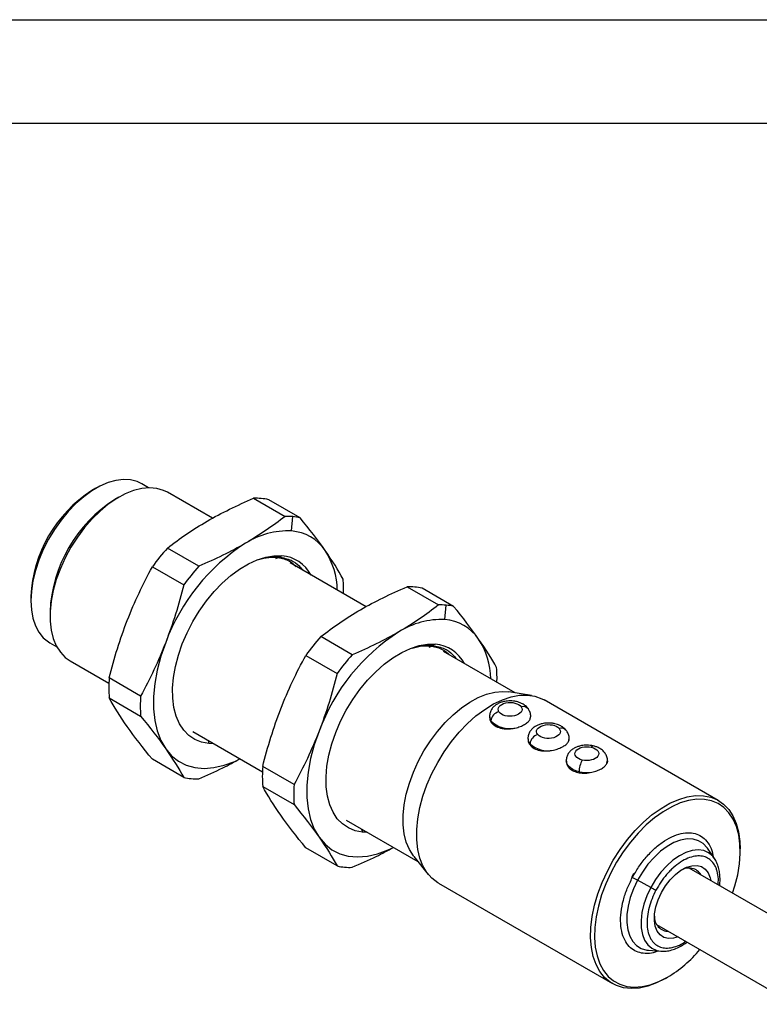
# Model space of a CAD drawing. Header units: millimetres. Extents: x 0 to 279, y 0 to 216.
# Tile 7 of 8: x 191 to 237, y 155 to 216. Entities that reach past the tile are written whole.
import ezdxf

# ---------------------------------------------------------------- set-up
doc = ezdxf.new("R2010")
doc.units = ezdxf.units.MM
doc.layers.add('TEXT', color=140, linetype='Continuous', lineweight=25)

msp = doc.modelspace()

# ---------------------------------------------------------------- linework, layer by layer
at = {"color": 7, "linetype": 'Continuous'}
msp.add_line((0.0025, 215.9027), (279.4025, 215.9027), dxfattribs=at)
for p, q in [((195.7728, 187.0999), (195.5333, 186.9616)), ((199.017, 187.136), (198.595, 187.3796)), ((197.1869, 186.56), (196.9475, 186.4217)), ((202.9437, 185.2602), (200.1785, 186.8565)), ((205.4679, 186.4856), (207.3959, 185.3725)), ((208.3224, 185.2897), (206.3943, 186.4027)), ((207.7905, 184.4775), (207.8706, 185.3607)), ((202.0992, 182.3148), (200.1711, 183.4278)), ((206.8289, 182.7821), (206.9761, 182.852)), ((207.2012, 182.9587), (207.0374, 182.881)), ((199.2447, 182.2754), (201.1728, 181.1623)), ((212.3718, 179.8175), (207.7047, 182.5118)), ((214.896, 181.0428), (216.824, 179.9298)), ((217.7504, 179.847), (215.8224, 180.96)), ((191.7828, 180.4647), (191.7828, 180.1882)), ((217.2186, 179.0348), (217.2987, 179.9179)), ((192.9575, 179.5101), (192.9575, 179.2336)), ((211.5273, 176.872), (209.5992, 177.9851)), ((192.9518, 177.6043), (193.3738, 177.3607)), ((216.257, 177.3394), (216.4042, 177.4093)), ((216.6293, 177.516), (216.4655, 177.4383)), ((208.6728, 176.8326), (210.6009, 175.7196)), ((221.5418, 174.5237), (217.1328, 177.069)), ((194.1967, 176.4946), (196.5787, 175.1195)), ((198.5244, 174.3364), (196.5963, 175.4495)), ((222.5457, 174.3645), (221.1516, 174.5857)), ((196.5963, 174.2142), (198.5244, 173.1011)), ((234.0193, 167.9185), (223.3253, 174.092)), ((219.9588, 173.0791), (219.9588, 173.0559)), ((222.4922, 173.0554), (222.4922, 173.0791)), ((220.0453, 172.8135), (220.0453, 172.7555)), ((222.456, 172.9055), (222.4787, 173.056)), ((201.7229, 172.1498), (206.0068, 169.6768)), ((202.6733, 171.6012), (202.7229, 171.4163)), ((203.0108, 171.4063), (202.7229, 171.4163)), ((222.3159, 171.7184), (222.3159, 171.6951)), ((222.4495, 171.3915), (222.4495, 171.3272)), ((224.8492, 171.6951), (224.8492, 171.7184)), ((201.1728, 169.3329), (199.2447, 170.446)), ((224.6729, 170.3577), (224.6729, 170.3345)), ((227.17, 170.1841), (227.1927, 170.3347)), ((227.2062, 170.3341), (227.2062, 170.3577)), ((207.9525, 168.8937), (206.0244, 170.0067)), ((225.4619, 169.6214), (225.4619, 169.6805)), ((206.0244, 168.7714), (207.9525, 167.6584)), ((211.151, 166.7071), (215.56, 164.1618)), ((212.1014, 166.1585), (212.151, 165.9735)), ((212.4389, 165.9636), (212.151, 165.9735)), ((210.6009, 163.8902), (208.6728, 165.0033)), ((233.7779, 164.3539), (233.3486, 164.9778)), ((235.3657, 164.8042), (235.3657, 164.9425)), ((215.3113, 164.4688), (216.2, 163.3721)), ((233.7779, 164.3539), (233.7461, 164.3982)), ((228.804, 163.4238), (228.6822, 163.1915)), ((268.753, 142.6711), (232.2251, 163.7582)), ((216.8258, 162.8333), (227.5198, 156.6598)), ((229.8697, 162.5653), (229.0538, 163.0122)), ((230.2253, 160.294), (266.7532, 139.2069)), ((229.731, 158.7112), (230.486, 158.6515)), ((230.7703, 156.9821), (230.89, 157.0512))]:
    msp.add_line(p, q)
at = {"flags": 128}
for points in [[(198.595, 187.3796), (198.3172, 187.5112), (197.9117, 187.6173), (197.4726, 187.6425), (197.0066, 187.5866), (196.5212, 187.4503), (196.024, 187.2358), (195.5228, 186.9465), (195.0256, 186.5869), (194.5402, 186.1628), (194.0743, 185.6808), (193.6351, 185.1484), (193.2297, 184.5742), (192.8644, 183.9672), (192.5449, 183.3369), (192.2764, 182.6932), (192.063, 182.0464), (191.9081, 181.4066), (191.8142, 180.784), (191.7828, 180.1882), (191.8142, 179.6288), (191.9081, 179.1146), (192.063, 178.6536), (192.2764, 178.2531), (192.5449, 177.9195), (192.8644, 177.658), (192.9518, 177.6043)], [(200.1785, 186.8565), (199.9398, 186.9739), (199.5242, 187.0964), (199.0732, 187.1367), (198.5935, 187.0943), (198.0926, 186.9697), (197.5779, 186.7648), (197.0574, 186.4828), (196.5388, 186.128), (196.03, 185.7056), (195.5388, 185.2221), (195.0726, 184.6849), (194.6384, 184.1021), (194.2429, 183.4825), (193.892, 182.8354), (193.5911, 182.1708), (193.3447, 181.4987), (193.1566, 180.8293), (193.0295, 180.1727), (192.9655, 179.5389), (192.9655, 178.9375), (193.0295, 178.3776), (193.1566, 177.8676), (193.3447, 177.4154), (193.5911, 177.0278), (193.892, 176.7107), (194.1967, 176.4946)], [(202.7229, 171.4163), (202.2717, 171.5001), (201.8598, 171.667), (201.4931, 171.9143), (201.177, 172.2385), (200.9161, 172.6349), (200.7142, 173.0976), (200.5742, 173.62), (200.4982, 174.1945), (200.4873, 174.8125), (200.5417, 175.4652), (200.6605, 176.1431), (200.8421, 176.8361), (201.0837, 177.5343), (201.3819, 178.2274), (201.7322, 178.9053), (202.1297, 179.5583), (202.5685, 180.1766), (203.0422, 180.7513), (203.5439, 181.2741), (204.0663, 181.7373), (204.6017, 182.1341), (205.1424, 182.4588), (205.6804, 182.7067), (206.208, 182.874), (206.7174, 182.9584), (207.2012, 182.9587)], [(200.0631, 177.6255), (199.7678, 176.7763), (199.5428, 175.9325), (199.3911, 175.1058), (199.3148, 174.3072), (199.3148, 173.5476), (199.3911, 172.8371), (199.5428, 172.1856), (199.7678, 171.6016), (200.0631, 171.0932)], [(212.151, 165.9735), (211.6998, 166.0574), (211.2879, 166.2242), (210.9212, 166.4716), (210.6051, 166.7958), (210.3442, 167.1921), (210.1423, 167.6549), (210.0023, 168.1773), (209.9263, 168.7517), (209.9154, 169.3698), (209.9698, 170.0225), (210.0886, 170.7003), (210.2701, 171.3934), (210.5118, 172.0916), (210.81, 172.7847), (211.1603, 173.4626), (211.5578, 174.1155), (211.9966, 174.7339), (212.4703, 175.3086), (212.972, 175.8314), (213.4943, 176.2946), (214.0298, 176.6914), (214.5705, 177.0161), (215.1085, 177.2639), (215.6361, 177.4313), (216.1455, 177.5157), (216.6293, 177.516)], [(215.3113, 164.4688), (215.2817, 164.5061), (215.0353, 164.8938), (214.8471, 165.346), (214.7201, 165.8559), (214.6561, 166.4158), (214.6561, 167.0172), (214.7201, 167.651), (214.8471, 168.3076), (215.0353, 168.9771), (215.2817, 169.6492), (215.5826, 170.3138), (215.9335, 170.9608), (216.329, 171.5804), (216.7631, 172.1632), (217.2293, 172.7004), (217.7206, 173.1839), (218.2293, 173.6063), (218.7479, 173.9611), (219.2685, 174.2431), (219.7832, 174.448), (220.2841, 174.5726), (220.7637, 174.6151), (221.1516, 174.5857)], [(216.8258, 162.8333), (216.7778, 162.8619), (216.4222, 163.133), (216.118, 163.479), (215.8694, 163.8949), (215.6797, 164.3749), (215.5518, 164.9123), (215.4874, 165.4996), (215.4874, 166.1284), (215.5518, 166.79), (215.6797, 167.4751), (215.8694, 168.1741), (216.118, 168.8771), (216.4222, 169.5742), (216.7778, 170.2558), (217.1795, 170.9122), (217.622, 171.5343), (218.0989, 172.1132), (218.6035, 172.6408), (219.1288, 173.1098), (219.6674, 173.5136), (220.2118, 173.8465), (220.7542, 174.1038), (221.2871, 174.2819), (221.8029, 174.3783), (222.2946, 174.3916), (222.755, 174.3218), (223.1779, 174.1697), (223.3253, 174.092)], [(209.4911, 172.1828), (209.1959, 171.3335), (208.9709, 170.4898), (208.8192, 169.6631), (208.7428, 168.8645), (208.7428, 168.1048), (208.8192, 167.3944), (208.9709, 166.7428), (209.1959, 166.1589), (209.4911, 165.6505)], [(226.2161, 171.1853), (226.2553, 171.2326), (226.293, 171.2613), (226.3278, 171.2703), (226.3381, 171.269)], [(200.0631, 171.0932), (200.4245, 170.6672), (200.8474, 170.3294), (201.3259, 170.0843), (201.8535, 169.9353), (202.4232, 169.8844), (203.0273, 169.9322), (203.6575, 170.0781), (204.3053, 170.3202), (204.6271, 170.4733)], [(225.4619, 169.6805), (225.2617, 169.74), (225.083, 169.819), (224.9313, 169.9151), (224.8115, 170.0251), (224.7273, 170.1457), (224.6814, 170.2729), (224.6729, 170.3597)], [(227.2062, 170.3558), (227.2038, 170.3126), (227.17, 170.1841)], [(230.7696, 156.9816), (230.2259, 156.7051), (229.69, 156.5069), (229.1691, 156.3899), (228.6708, 156.3557), (228.2019, 156.4048), (227.7691, 156.5365), (227.3783, 156.7489), (227.0352, 157.0392), (226.7445, 157.4031), (226.5103, 157.8356), (226.3359, 158.3307), (226.2237, 158.8813), (226.1754, 159.4797), (226.1915, 160.1176), (226.2719, 160.7859), (226.4155, 161.4754), (226.6201, 162.1763), (226.883, 162.8788), (227.2005, 163.573), (227.5681, 164.2491), (227.9806, 164.8978), (228.4322, 165.5098), (228.9167, 166.0767), (229.4272, 166.5903), (229.9565, 167.0436), (230.4973, 167.4301), (231.0418, 167.7445), (231.5826, 167.9823), (232.1119, 168.1402), (232.6224, 168.2159), (233.1069, 168.2084), (233.5585, 168.1179), (233.971, 167.9455), (234.3386, 167.6937), (234.6561, 167.3661), (234.919, 166.9671), (235.1236, 166.5025), (235.2672, 165.9788), (235.3476, 165.4033), (235.3657, 164.9425)], [(234.8927, 162.2182), (235.0376, 162.672), (235.2074, 163.3503), (235.3167, 164.0127), (235.3638, 164.6499), (235.3481, 165.253), (235.2698, 165.8136), (235.13, 166.3237), (234.9306, 166.7761), (234.6746, 167.1647), (234.3654, 167.4838), (234.0074, 167.729), (233.6056, 167.8969), (233.1657, 167.9851), (232.6939, 167.9924), (232.1967, 167.9186), (231.6811, 167.7649), (231.1545, 167.5333), (230.6241, 167.2271), (230.0974, 166.8506), (229.5819, 166.4092), (229.0847, 165.9089), (228.6129, 165.3568), (228.173, 164.7607), (227.7712, 164.129), (227.4132, 163.4704), (227.104, 162.7943), (226.848, 162.1101), (226.6486, 161.4275), (226.5088, 160.756), (226.4305, 160.105), (226.4148, 159.4838), (226.4619, 158.9009), (226.5711, 158.3647), (226.741, 157.8825), (226.9691, 157.4613), (227.2522, 157.1068), (227.5864, 156.8241), (227.967, 156.6172), (228.3885, 156.489), (228.8452, 156.4411), (229.3306, 156.4744), (229.8378, 156.5884), (230.3598, 156.7814), (230.8893, 157.0508), (230.8893, 157.0508)], [(209.4911, 165.6505), (209.8526, 165.2245), (210.2755, 164.8867), (210.754, 164.6416), (211.2816, 164.4926), (211.8513, 164.4417), (212.4554, 164.4895), (213.0856, 164.6354), (213.7334, 164.8775), (214.0552, 165.0306)], [(233.3486, 164.9778), (233.3273, 165.0079), (233.0882, 165.2635), (232.7988, 165.442), (232.4661, 165.539), (232.0984, 165.5521), (231.7046, 165.4809), (231.2945, 165.3273), (230.8783, 165.0951), (230.466, 164.7898), (230.068, 164.4191), (229.6939, 163.9921), (229.353, 163.5192), (229.0538, 163.0122)], [(233.7461, 164.3982), (233.6729, 164.4874), (233.4216, 164.6998), (233.1227, 164.8322), (232.7845, 164.8808), (232.4161, 164.8444), (232.0276, 164.724), (231.6297, 164.5229), (231.233, 164.2465), (230.8486, 163.9024), (230.4867, 163.5), (230.1575, 163.0502), (229.8697, 162.5653)], [(230.5249, 162.2546), (230.7753, 162.668), (231.0663, 163.0433), (231.3868, 163.366), (231.7243, 163.6238), (232.066, 163.8067), (232.3987, 163.9077), (232.7096, 163.923), (232.9869, 163.8519), (233.2197, 163.6971), (233.3992, 163.4647), (233.5185, 163.1635), (233.554, 162.9911)], [(229.0538, 163.0122), (228.8035, 162.4836), (228.6083, 161.9462), (228.473, 161.4134), (228.401, 160.8984), (228.3941, 160.4136), (228.4523, 159.9712), (228.5744, 159.582), (228.7572, 159.2556), (228.9962, 159), (229.2856, 158.8215), (229.6183, 158.7245), (229.731, 158.7112)], [(229.8697, 162.5653), (229.6313, 162.0586), (229.4487, 161.5438), (229.327, 161.035), (229.2694, 160.5462), (229.2776, 160.0905), (229.3513, 159.6805), (229.4885, 159.3273), (229.6854, 159.0406), (229.9367, 158.8282), (230.2356, 158.6959), (230.486, 158.6515)], [(231.5541, 159.5269), (231.2655, 159.4437), (230.9546, 159.4285), (230.6773, 159.4996), (230.4445, 159.6544), (230.265, 159.8868), (230.1457, 160.1879), (230.0912, 160.5463), (230.1037, 160.948), (230.1825, 161.3778), (230.3247, 161.8189), (230.5249, 162.2546)], [(230.486, 158.6515), (230.5738, 158.6472), (230.6208, 158.6472)]]:
    msp.add_lwpolyline(points, dxfattribs=at)
for centre, radius, start, end in [((199.9272, 180.094), 8.1529, 122.611207, 177.39417), ((201.581, 179.1393), 8.6315, 122.467108, 177.538269), ((205.6163, 182.9241), 3.5646, 77.393915, 92.387048), ((207.5392, 181.5993), 3.7759, 84.964891, 92.174731), ((207.5741, 182.0004), 3.3733, 77.183292, 84.956218), ((207.5885, 179.573), 4.9086, 87.642238, 122.349282), ((207.5753, 181.7143), 2.7715, 34.441357, 85.547891), ((210.8111, 173.9262), 14.265, 138.234582, 144.176275), ((211.6003, 173.3674), 12.2979, 122.668932, 159.741924), ((207.0113, 180.7299), 2.2369, 27.658226, 85.130634), ((205.9394, 180.7454), 4.6703, 1.101821, 32.893928), ((212.7391, 172.8131), 14.265, 138.234582, 144.176275), ((202.9412, 180.9124), 8.0526, 357.891397, 4.337753), ((215.0444, 177.4814), 3.5646, 77.393915, 92.387048), ((216.9673, 176.1566), 3.7759, 84.964891, 92.174731), ((217.0021, 176.5577), 3.3733, 77.183292, 84.956218), ((217.0166, 174.1303), 4.9086, 87.642238, 122.349282), ((217.0034, 176.2716), 2.7715, 34.441357, 85.547891), ((220.2392, 168.4834), 14.265, 138.234582, 144.176275), ((221.0283, 167.9247), 12.2979, 122.668932, 159.741924), ((216.4394, 175.2872), 2.2369, 27.658226, 85.130634), ((215.3675, 175.3027), 4.6703, 1.101821, 32.893928), ((222.1672, 167.3704), 14.265, 138.234582, 144.176275), ((212.3692, 175.4697), 8.0526, 357.891397, 4.337753), ((204.8948, 174.8318), 8.3214, 175.743387, 184.256613), ((206.8229, 173.7188), 8.3214, 175.743387, 184.256613), ((222.0303, 173.2793), 0.4076, 38.138617, 107.355471), ((220.4297, 173.0855), 0.4708, 180.4096, 215.287489), ((220.6604, 172.7543), 0.6179, 101.025562, 174.50212), ((222.051, 173.0806), 0.4412, 336.621319, 359.413714), ((221.186, 173.9238), 1.5918, 224.22772, 282.3403), ((223.0998, 171.3353), 0.6528, 105.394814, 175.058842), ((224.3742, 171.9923), 0.3762, 44.731411, 111.14141), ((222.8129, 171.7308), 0.4972, 181.312632, 223.034617), ((223.5543, 172.6503), 1.6749, 228.729055, 281.327192), ((224.4067, 171.7202), 0.4425, 336.657841, 359.647291), ((226.8888, 169.6706), 1.427, 149.208334, 179.604346), ((214.3229, 169.3891), 8.3214, 175.743387, 184.256613), ((225.9405, 171.7675), 2.1412, 257.084336, 278.04822), ((201.9211, 172.6222), 3.3733, 257.183292, 264.956218), ((201.9559, 173.0233), 3.7759, 264.964891, 272.174731), ((216.2509, 168.276), 8.3214, 175.743387, 184.256613), ((211.3492, 167.1795), 3.3733, 257.183292, 264.956218), ((211.384, 167.5806), 3.7759, 264.964891, 272.174731), ((232.2034, 162.8746), 0.8893, 30.775745, 123.721973), ((226.6917, 158.7516), 4.8716, 60.996256, 65.195673), ((232.2318, 166.826), 4.8716, 240.996256, 245.195673), ((230.9961, 160.7699), 0.9049, 177.310782, 268.202252), ((226.7674, 163.9293), 8.019, 300.931753, 319.806366)]:
    msp.add_arc(centre, radius, start, end)
for points in [[(202.605, 185.0805), (203.4936, 185.5935), (204.4548, 186.0571), (205.4679, 186.4856)], [(207.3959, 185.3725), (206.6538, 184.7877), (205.8506, 184.2328), (204.962, 183.7198)], [(209.861, 183.2818), (209.4167, 183.9139), (208.8966, 184.5871), (208.3224, 185.2897)], [(200.1711, 183.4278), (200.9133, 184.0126), (201.7164, 184.5675), (202.605, 185.0805)], [(204.962, 183.7198), (204.0735, 183.2069), (203.1122, 182.7432), (202.0992, 182.3148)], [(210.9707, 181.5215), (210.6674, 182.0677), (210.3053, 182.6496), (209.861, 183.2818)], [(197.706, 178.9862), (198.1503, 180.1313), (198.6705, 181.2226), (199.2447, 182.2754)], [(201.1728, 181.1623), (200.8694, 179.9531), (200.5073, 178.7707), (200.0631, 177.6255)], [(212.0331, 179.6378), (212.9217, 180.1507), (213.8829, 180.6144), (214.896, 181.0428)], [(216.824, 179.9298), (216.0819, 179.345), (215.2787, 178.7901), (214.3901, 178.2771)], [(219.2891, 177.8391), (218.8448, 178.4712), (218.3247, 179.1444), (217.7504, 179.847)], [(209.5992, 177.9851), (210.3414, 178.5699), (211.1445, 179.1248), (212.0331, 179.6378)], [(196.5963, 175.4495), (196.8997, 176.6586), (197.2617, 177.8411), (197.706, 178.9862)], [(214.3901, 178.2771), (213.5015, 177.7641), (212.5403, 177.3005), (211.5273, 176.872)], [(200.0631, 177.6255), (199.6188, 176.4804), (199.0986, 175.3892), (198.5244, 174.3364)], [(220.3988, 176.0788), (220.0955, 176.6249), (219.7334, 177.2069), (219.2891, 177.8391)], [(207.1341, 173.5435), (207.5784, 174.6886), (208.0985, 175.7799), (208.6728, 176.8326)], [(210.6009, 175.7196), (210.2975, 174.5104), (209.9354, 173.3279), (209.4911, 172.1828)], [(197.706, 172.4539), (197.2617, 173.086), (196.8997, 173.668), (196.5963, 174.2142)], [(198.5244, 173.1011), (199.0986, 172.3986), (199.6188, 171.7254), (200.0631, 171.0932)], [(206.0244, 170.0067), (206.3278, 171.2159), (206.6898, 172.3984), (207.1341, 173.5435)], [(199.2447, 170.446), (198.6705, 171.1485), (198.1503, 171.8217), (197.706, 172.4539)], [(209.4911, 172.1828), (209.0469, 171.0377), (208.5267, 169.9465), (207.9525, 168.8937)], [(200.0631, 171.0932), (200.5073, 170.4611), (200.8694, 169.8791), (201.1728, 169.3329)], [(207.1341, 167.0112), (206.6898, 167.6433), (206.3278, 168.2253), (206.0244, 168.7714)], [(207.9525, 167.6584), (208.5267, 166.9559), (209.0469, 166.2826), (209.4911, 165.6505)], [(208.6728, 165.0033), (208.0985, 165.7058), (207.5784, 166.379), (207.1341, 167.0112)], [(209.4911, 165.6505), (209.9354, 165.0183), (210.2975, 164.4364), (210.6009, 163.8902)]]:
    msp.add_open_spline(points, degree=3)
for points, knots in [([(205.771, 182.7173), (205.9941, 182.7912), (206.2115, 182.8417), (206.6348, 182.8965), (206.8407, 182.9006), (207.0374, 182.881)], [0, 0, 0, 0, 0.5, 0.5, 1, 1, 1, 1]), ([(205.771, 182.7173), (205.9847, 182.7861), (206.1921, 182.8317), (206.5949, 182.8768), (206.7902, 182.8762), (206.9761, 182.852)], [0, 0, 0, 0, 0.5, 0.5, 1, 1, 1, 1]), ([(206.9761, 182.852), (207.2184, 182.7976), (207.6406, 182.7028), (207.9518, 182.4152), (208.0845, 182.2925)], [0, 0, 0, 0, 0.5737141, 1, 1, 1, 1]), ([(207.0374, 182.881), (207.2908, 182.8287), (207.7437, 182.7351), (208.2127, 182.4211), (208.4073, 182.16), (208.4778, 182.0655)], [0, 0, 0, 0, 0.4474872, 0.7999498, 1, 1, 1, 1]), ([(215.1991, 177.2746), (215.4222, 177.3485), (215.6396, 177.399), (216.0629, 177.4538), (216.2688, 177.4579), (216.4655, 177.4383)], [0, 0, 0, 0, 0.5, 0.5, 1, 1, 1, 1]), ([(215.1991, 177.2746), (215.4127, 177.3434), (215.6202, 177.389), (216.023, 177.4341), (216.2183, 177.4334), (216.4042, 177.4093)], [0, 0, 0, 0, 0.5, 0.5, 1, 1, 1, 1]), ([(216.4042, 177.4093), (216.6465, 177.3549), (217.0687, 177.2601), (217.3799, 176.9724), (217.5126, 176.8498)], [0, 0, 0, 0, 0.5737141, 1, 1, 1, 1]), ([(216.4655, 177.4383), (216.7189, 177.386), (217.1718, 177.2924), (217.6408, 176.9783), (217.8354, 176.7173), (217.9059, 176.6227)], [0, 0, 0, 0, 0.4474872, 0.7999498, 1, 1, 1, 1]), ([(221.2255, 174.0358), (221.1157, 174.0303), (220.9626, 174.0227), (220.7486, 173.9727), (220.5772, 173.9144), (220.3914, 173.818), (220.2217, 173.6875), (220.081, 173.5181), (219.98, 173.313), (219.9664, 173.161), (219.9595, 173.0844)], [0, 0, 0, 0, 0.1757322, 0.2451628, 0.3599811, 0.4778142, 0.6038582, 0.7335136, 0.865774, 1, 1, 1, 1]), ([(220.5422, 173.3608), (220.3952, 173.5785), (220.582, 173.8242), (221.3362, 173.9939), (221.7617, 173.886), (221.9087, 173.6684)], [0, 0, 0, 0, 0.5, 0.5, 1, 1, 1, 1]), ([(222.3501, 173.5298), (222.3486, 173.5329), (222.3105, 173.6101), (222.1832, 173.7252), (221.9938, 173.8587), (221.8006, 173.9421), (221.6141, 173.9961), (221.426, 174.0294), (221.2921, 174.0336), (221.2255, 174.0358)], [0, 0, 0, 0, 0.0084337, 0.2106608, 0.4062453, 0.5715578, 0.7024658, 0.8519906, 1, 1, 1, 1]), ([(221.9087, 173.6684), (222.0558, 173.4507), (221.869, 173.205), (221.1148, 173.0353), (220.6893, 173.1431), (220.5422, 173.3608)], [0, 0, 0, 0, 0.5, 0.5, 1, 1, 1, 1]), ([(222.4915, 173.0738), (222.4917, 173.0753), (222.5046, 173.159), (222.4643, 173.3251), (222.3871, 173.4634), (222.3501, 173.5298)], [0, 0, 0, 0, 0.0094264, 0.524365, 1, 1, 1, 1]), ([(219.9751, 173.0563), (219.9732, 172.9956), (219.9698, 172.8914), (220.0231, 172.7955), (220.0453, 172.7555)], [0, 0, 0, 0, 0.5828638, 1, 1, 1, 1]), ([(220.0453, 172.7555), (220.1002, 172.6653), (220.1819, 172.5827), (220.3843, 172.4499), (220.5076, 172.3981), (220.7092, 172.3483), (220.7804, 172.3359), (220.9259, 172.3203), (220.9997, 172.3169), (221.1499, 172.3183), (221.2268, 172.3233), (221.378, 172.3407), (221.4526, 172.353), (221.5262, 172.3688)], [0, 0, 0, 0, 0.25, 0.25, 0.5, 0.5, 0.625, 0.625, 0.75, 0.75, 0.875, 0.875, 1, 1, 1, 1]), ([(221.5262, 172.3688), (221.6388, 172.3929), (221.7451, 172.4242), (221.9458, 172.4991), (222.0387, 172.5425), (222.2011, 172.6362), (222.2724, 172.6877), (222.3852, 172.7933), (222.4284, 172.8487), (222.456, 172.9055)], [0, 0, 0, 0, 0.25, 0.25, 0.5, 0.5, 0.75, 0.75, 1, 1, 1, 1]), ([(223.5825, 172.6751), (223.4727, 172.6696), (223.3196, 172.662), (223.1056, 172.6121), (222.9343, 172.5537), (222.7485, 172.4573), (222.5788, 172.3268), (222.438, 172.1574), (222.3366, 171.9513), (222.323, 171.7982), (222.316, 171.7205)], [0, 0, 0, 0, 0.175397, 0.2446952, 0.3592945, 0.4769029, 0.6027065, 0.7321146, 0.8641227, 1, 1, 1, 1]), ([(222.9266, 171.9646), (222.7456, 172.1736), (222.8926, 172.4281), (223.6167, 172.637), (224.0575, 172.5522), (224.2385, 172.3432)], [0, 0, 0, 0, 0.5, 0.5, 1, 1, 1, 1]), ([(224.6356, 172.2519), (224.6038, 172.2899), (224.5205, 172.3892), (224.3488, 172.4966), (224.158, 172.5817), (223.971, 172.6353), (223.783, 172.6687), (223.6491, 172.673), (223.5825, 172.6751)], [0, 0, 0, 0, 0.133032, 0.3478516, 0.5294221, 0.6732043, 0.8374344, 1, 1, 1, 1]), ([(224.2385, 172.3432), (224.4194, 172.1342), (224.2724, 171.8797), (223.5483, 171.6708), (223.1075, 171.7556), (222.9266, 171.9646)], [0, 0, 0, 0, 0.5, 0.5, 1, 1, 1, 1]), ([(224.849, 171.7163), (224.8491, 171.7168), (224.8617, 171.7994), (224.8148, 171.9643), (224.7385, 172.1468), (224.6589, 172.2281), (224.6356, 172.2519)], [0, 0, 0, 0, 0.0022149, 0.4240445, 0.8312265, 1, 1, 1, 1]), ([(222.3332, 171.6954), (222.3303, 171.6408), (222.3234, 171.5111), (222.4032, 171.3947), (222.4495, 171.3272)], [0, 0, 0, 0, 0.4202658, 1, 1, 1, 1]), ([(222.4495, 171.3272), (222.513, 171.247), (222.5988, 171.1755), (222.8048, 171.0612), (222.9224, 171.0192), (223.1821, 170.9651), (223.3193, 170.9541), (223.603, 170.9608), (223.7447, 170.9784), (223.8832, 171.0081)], [0, 0, 0, 0, 0.25, 0.25, 0.5, 0.5, 0.75, 0.75, 1, 1, 1, 1]), ([(223.8832, 171.0081), (223.9958, 171.0322), (224.1021, 171.0635), (224.3028, 171.1385), (224.3957, 171.1818), (224.5582, 171.2756), (224.6294, 171.327), (224.7423, 171.4326), (224.7855, 171.4881), (224.813, 171.5448)], [0, 0, 0, 0, 0.25, 0.25, 0.5, 0.5, 0.75, 0.75, 1, 1, 1, 1]), ([(225.9395, 171.3144), (225.8298, 171.3089), (225.6766, 171.3013), (225.4627, 171.2514), (225.2913, 171.1931), (225.1055, 171.0966), (224.9358, 170.9661), (224.795, 170.7967), (224.6938, 170.591), (224.6802, 170.4384), (224.6733, 170.3612)], [0, 0, 0, 0, 0.17554, 0.2448948, 0.3595876, 0.4772919, 0.6031981, 0.7327118, 0.8648275, 1, 1, 1, 1]), ([(224.813, 171.5448), (224.8374, 171.5917), (224.8635, 171.6418), (224.8472, 171.6917), (224.8461, 171.6948)], [0, 0, 0, 0, 0.937466, 1, 1, 1, 1]), ([(225.663, 170.4011), (225.2881, 170.4892), (225.1077, 170.7365), (225.413, 171.1693), (225.8412, 171.2734), (226.2161, 171.1853)], [0, 0, 0, 0, 0.5, 0.5, 1, 1, 1, 1]), ([(226.3385, 171.2687), (226.3372, 171.2691), (226.2735, 171.2877), (226.1394, 171.3067), (226.0059, 171.3119), (225.9395, 171.3144)], [0, 0, 0, 0, 0.010172, 0.5076068, 1, 1, 1, 1]), ([(227.2058, 170.3543), (227.2059, 170.3552), (227.2187, 170.4383), (227.1741, 170.6053), (227.0686, 170.8263), (226.9011, 171.0064), (226.7069, 171.1365), (226.5165, 171.2213), (226.3926, 171.2543), (226.3385, 171.2687)], [0, 0, 0, 0, 0.0020111, 0.1877235, 0.3669872, 0.5522507, 0.7314288, 0.8828743, 1, 1, 1, 1]), ([(226.2161, 171.1853), (226.5909, 171.0972), (226.7714, 170.85), (226.4661, 170.4172), (226.0379, 170.313), (225.663, 170.4011)], [0, 0, 0, 0, 0.5, 0.5, 1, 1, 1, 1]), ([(202.0992, 169.2501), (202.5996, 169.4669), (203.4804, 169.8486), (204.2786, 170.2864), (204.6233, 170.4755)], [0, 0, 0, 0, 0.568101, 1, 1, 1, 1]), ([(224.6892, 170.335), (224.6885, 170.2745), (224.6867, 170.1196), (224.8463, 169.8934), (225.1146, 169.7048), (225.3516, 169.6479), (225.4619, 169.6214)], [0, 0, 0, 0, 0.1836942, 0.4704946, 0.7536895, 1, 1, 1, 1]), ([(226.2402, 169.6474), (226.3528, 169.6715), (226.4592, 169.7028), (226.6598, 169.7778), (226.7527, 169.8212), (226.9152, 169.9149), (226.9864, 169.9663), (227.0993, 170.0719), (227.1425, 170.1274), (227.17, 170.1841)], [0, 0, 0, 0, 0.25, 0.25, 0.5, 0.5, 0.75, 0.75, 1, 1, 1, 1]), ([(225.4619, 169.6214), (225.585, 169.6002), (225.7147, 169.5927), (225.9787, 169.6026), (226.1119, 169.6199), (226.2402, 169.6474)], [0, 0, 0, 0, 0.5, 0.5, 1, 1, 1, 1]), ([(228.7354, 163.1738), (228.8585, 163.3894), (229.1119, 163.8335), (229.5863, 164.4487), (230.126, 165.0033), (230.7105, 165.4527), (231.302, 165.766), (231.8647, 165.9279), (232.3682, 165.9424), (232.8023, 165.8255), (233.1732, 165.5872), (233.4669, 165.2128), (233.6486, 164.8323), (233.6859, 164.5497), (233.6961, 164.4727)], [0, 0, 0, 0, 0.0822406, 0.1694075, 0.2601982, 0.3529156, 0.445633, 0.5364236, 0.6235905, 0.7058311, 0.7880718, 0.8752386, 0.9660293, 1, 1, 1, 1]), ([(211.5273, 163.8074), (212.0277, 164.0242), (212.9085, 164.4059), (213.7066, 164.8437), (214.0514, 165.0328)], [0, 0, 0, 0, 0.568101, 1, 1, 1, 1]), ([(234.0087, 162.7286), (234.0168, 162.8534), (234.0366, 163.1589), (233.974, 163.5005), (233.8817, 163.7747), (233.7648, 164.0085), (233.5776, 164.2438), (233.2929, 164.4285), (232.9577, 164.5182), (232.5727, 164.5047), (232.1472, 164.3824), (231.6956, 164.1433), (231.3228, 163.8563), (231.039, 163.5845), (230.7785, 163.2991), (230.4782, 162.9125), (230.2848, 162.5733), (230.188, 162.4038)], [0, 0, 0, 0, 0.05703878, 0.13959499, 0.18004454, 0.22053943, 0.2959437, 0.37139364, 0.44679792, 0.52224787, 0.60308852, 0.68564472, 0.76820093, 0.80865047, 0.84914537, 0.92456142, 1, 1, 1, 1]), ([(234.0969, 162.6776), (234.1016, 162.7106), (234.1235, 162.8649), (234.1276, 163.1311), (234.1053, 163.4712), (234.0414, 163.7941), (233.9323, 164.0905), (233.8301, 164.2958), (233.7511, 164.3861), (233.7378, 164.4013)], [0, 0, 0, 0, 0.0481537, 0.2257327, 0.406346, 0.5894098, 0.774591, 0.9620692, 1, 1, 1, 1]), ([(230.3536, 158.6619), (230.205, 158.6123), (229.8743, 158.5018), (229.4109, 158.5002), (228.9758, 158.6137), (228.6066, 158.8539), (228.3071, 159.2235), (228.0977, 159.7274), (228.0005, 160.3457), (228.0246, 161.0432), (228.1669, 161.7738), (228.4017, 162.4951), (228.6264, 162.952), (228.7354, 163.1738)], [0, 0, 0, 0, 0.07517041, 0.1672761, 0.2541765, 0.34107689, 0.43318259, 0.52911748, 0.62708825, 0.72505902, 0.82099391, 0.9130996, 1, 1, 1, 1]), ([(230.188, 162.4038), (230.1023, 162.2293), (229.9308, 161.8805), (229.7533, 161.3301), (229.6454, 160.7775), (229.627, 160.2451), (229.6892, 159.8505), (229.7827, 159.5769), (229.8993, 159.343), (230.0866, 159.1078), (230.3713, 158.9229), (230.7065, 158.8337), (231.0917, 158.8453), (231.5162, 158.9753), (231.8347, 159.1215), (231.9986, 159.2493), (232.0141, 159.2614)], [0, 0, 0, 0, 0.07926415, 0.158552, 0.24351801, 0.33028712, 0.41705623, 0.45956995, 0.50213133, 0.58138353, 0.66068374, 0.73993596, 0.81923618, 0.90420219, 0.9909713, 1, 1, 1, 1]), ([(230.6414, 158.6548), (230.6977, 158.6541), (230.8662, 158.6519), (231.1569, 158.7187), (231.5035, 158.8472), (231.8192, 159.0127), (232.0134, 159.1535), (232.0965, 159.2137)], [0, 0, 0, 0, 0.1189445, 0.3561562, 0.5924478, 0.8256032, 1, 1, 1, 1])]:
    msp.add_open_spline(points, degree=3, knots=knots)
at = {"layer": 'TEXT'}
msp.add_line((6.35, 209.55), (273.05, 209.55), dxfattribs=at)

doc.saveas('drawing.dxf')
